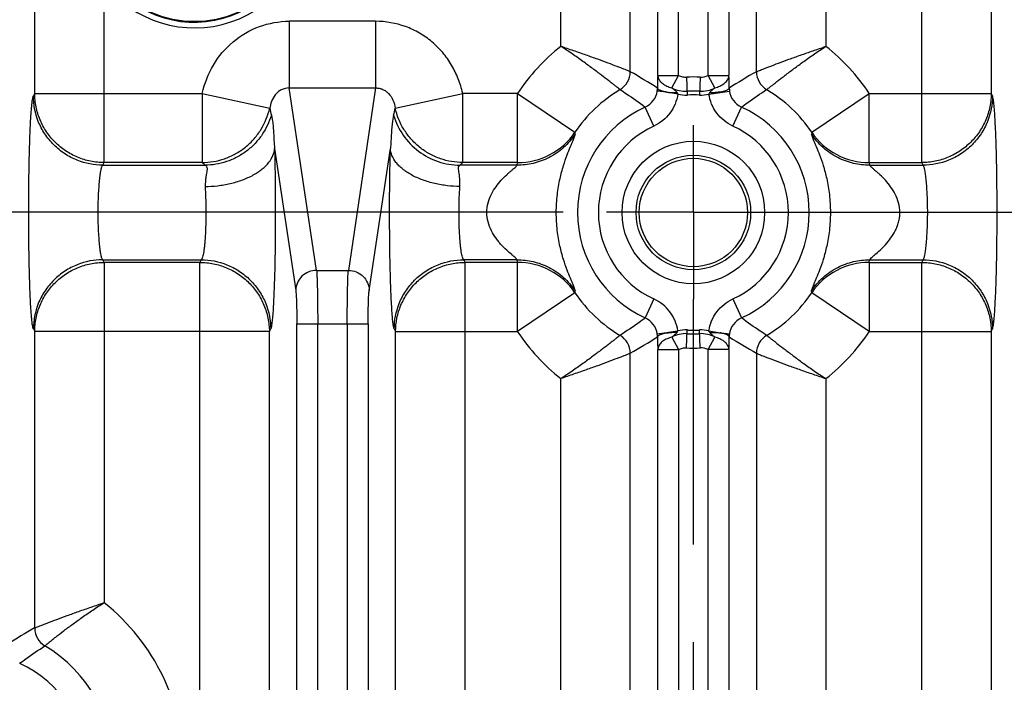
# Model space of a CAD drawing. Header units: inches. Extents: x 0 to 34, y 0 to 22.
# Tile 10 of 57: x 10 to 11.5, y 11.2 to 12.1. Entities that reach past the tile are written whole.
import ezdxf

# ---------------------------------------------------------------- set-up
doc = ezdxf.new("R2010")
doc.units = ezdxf.units.IN
doc.header["$LTSCALE"] = 1.87
doc.header["$MEASUREMENT"] = 0
doc.linetypes.add('CENTER', pattern=[0.6, 0.375, -0.075, 0.075, -0.075])
doc.layers.get('0').update_dxf_attribs({"linetype": 'CONTINUOUS'})
doc.layers.add('DEFAULT_1', color=7, linetype='CENTER')
doc.layers.add('DIMENSIONS', color=7, linetype='CONTINUOUS')
doc.styles.get("Standard").update_dxf_attribs({"font": 'txt', "width": 0.8})
doc.dimstyles.new('DIMSTYLE_1', dxfattribs={"dimtxt": 0.125, "dimasz": 0.18, "dimexe": 0.125, "dimexo": 0.0625, "dimgap": 0.09, "dimtad": 0, "dimtih": 1, "dimtoh": 1, "dimzin": 4, "dimdsep": 46, "dimtxsty": 'STANDARD', "dimblk": '_FILLED', "dimblk1": '_FILLED', "dimblk2": '_FILLED', "dimcen": 0.09, "dimadec": 0, "dimazin": 0, "dimtp": 0.01, "dimtm": 0.01, "dimtfac": 1, "dimtofl": 0, "dimtmove": 0, "dimatfit": 3, "dimldrblk": '_FILLED', "dimfxl": 1, "dimtolj": 1, "dimtzin": 4, "dimarcsym": 0})

# ---------------------------------------------------------------- blocks, each defined once
blk = doc.blocks.new('*D3')
at = {"layer": 'DIMENSIONS', "color": 2, "linetype": 'CONTINUOUS'}
blk.add_line((10.822, 11.8592), (8.101, 11.8592), dxfattribs=at)
at = {"layer": 'DIMENSIONS', "color": 2, "linetype": 'CONTINUOUS', "insert": (8.0385, 11.9217), "char_height": 0.125, "width": 1.125, "attachment_point": 3, "rotation": 0.0002, "line_spacing_factor": 0.9}
blk.add_mtext('2.53{\\Ftxt.shx;\\W1.000000;\\H0.125000; }[64.4]', dxfattribs=at)
blk = doc.blocks.new('_FILLED')
at = {"color": 0, "linetype": 'BYBLOCK'}
blk.add_solid([(0, 0), (-1, 0.1736), (-1, -0.1736)], dxfattribs=at)

msp = doc.modelspace()

# ---------------------------------------------------------------- linework, layer by layer
at = {"color": 7, "linetype": 'CONTINUOUS'}
for p, q in [((10.0616, 12.0301), (10.0616, 12.7167)), ((11.3378, 11.9305), (11.3378, 12.7167)), ((11.4377, 12.7167), (11.4377, 12.0301)), ((10.958, 12.0559), (10.958, 12.2966)), ((10.988, 12.0559), (10.988, 12.2966)), ((11.0306, 12.0559), (11.0306, 12.2966)), ((11.0605, 12.2966), (11.0605, 12.0559)), ((10.9185, 12.0612), (10.9185, 12.2792)), ((11.1001, 12.0612), (11.1001, 12.2791)), ((10.8186, 12.0977), (10.8186, 12.2534)), ((11.2, 12.2534), (11.2, 12.0977)), ((10.1615, 11.9305), (10.1615, 12.1887)), ((10.4279, 12.1338), (10.4279, 12.0378)), ((10.5522, 12.1338), (10.4279, 12.1338)), ((10.5522, 12.1338), (10.5522, 12.0378)), ((10.958, 12.0559), (10.988, 12.0559)), ((10.9783, 12.0381), (10.988, 12.0559)), ((11.0403, 12.0381), (11.0306, 12.0559)), ((11.0306, 12.0559), (11.0605, 12.0559)), ((11.0601, 12.0534), (11.0605, 12.0559)), ((10.9993, 12.0534), (11.0006, 12.0277)), ((11.0193, 12.0534), (11.0179, 12.0277)), ((10.0616, 12.0301), (10.0597, 12.0263)), ((10.0616, 12.0301), (10.3026, 12.0301)), ((10.3026, 12.0301), (10.3026, 11.9305)), ((10.3026, 12.0301), (10.3998, 12.0087)), ((10.4672, 11.7755), (10.4279, 12.0378)), ((10.4279, 12.0378), (10.5522, 12.0378)), ((10.5522, 12.0378), (10.5129, 11.7755)), ((10.5804, 12.0087), (10.6775, 12.0301)), ((10.6775, 11.9305), (10.6775, 12.0301)), ((10.7561, 12.0301), (10.6775, 12.0301)), ((10.7561, 11.9305), (10.7561, 12.0301)), ((10.7561, 12.0301), (10.8389, 11.9741)), ((10.9869, 12.029), (10.9709, 12.0318)), ((10.9709, 12.0318), (10.974, 12.0315)), ((11.0316, 12.029), (11.0613, 12.0333)), ((11.1797, 11.9741), (11.2624, 12.0301)), ((11.2624, 11.9305), (11.2624, 12.0301)), ((11.2624, 12.0301), (11.4377, 12.0301)), ((11.4396, 12.0263), (11.4377, 12.0301)), ((10.9525, 11.9831), (10.9401, 12.0104)), ((11.0661, 11.9831), (11.0785, 12.0104)), ((10.4021, 11.9986), (10.4037, 11.99)), ((10.578, 11.9986), (10.5764, 11.9903)), ((10.4067, 11.9506), (10.4372, 11.7467)), ((10.5429, 11.7467), (10.5734, 11.9506)), ((10.1596, 11.9267), (10.1615, 11.9305)), ((10.3026, 11.9305), (10.1615, 11.9305)), ((10.3026, 11.9305), (10.3068, 11.9267)), ((10.6775, 11.9305), (10.6733, 11.9267)), ((10.7561, 11.9305), (10.6775, 11.9305)), ((10.7559, 11.9267), (10.7561, 11.9305)), ((11.2624, 11.9305), (11.2627, 11.9267)), ((11.2624, 11.9305), (11.3378, 11.9305)), ((11.3397, 11.9267), (11.3378, 11.9305)), ((10.1596, 11.9267), (10.3068, 11.9267)), ((10.7559, 11.9267), (10.6733, 11.9267)), ((11.2627, 11.9267), (11.3397, 11.9267)), ((10.1615, 11.787), (10.1596, 11.7908)), ((10.1596, 11.7908), (10.3013, 11.7908)), ((10.1615, 11.787), (10.1615, 11.2977)), ((10.2994, 11.787), (10.1615, 11.787)), ((10.3013, 11.7908), (10.2994, 11.787)), ((10.2994, 10.3305), (10.2994, 11.787)), ((10.6789, 11.7908), (10.6808, 11.787)), ((10.7559, 11.7908), (10.6789, 11.7908)), ((10.6808, 10.3305), (10.6808, 11.787)), ((10.7561, 11.787), (10.6808, 11.787)), ((10.7561, 11.787), (10.7559, 11.7908)), ((10.7561, 11.6874), (10.7561, 11.787)), ((11.2624, 11.787), (11.2627, 11.7908)), ((11.2624, 11.787), (11.2624, 11.6874)), ((11.2624, 11.787), (11.3378, 11.787)), ((11.2627, 11.7908), (11.3397, 11.7908)), ((11.3378, 11.787), (11.3397, 11.7908)), ((11.3378, 10.3305), (11.3378, 11.787)), ((10.4672, 11.7755), (10.5129, 11.7755)), ((11.1797, 11.7434), (11.1794, 11.7463)), ((10.8389, 11.7434), (10.7561, 11.6874)), ((10.9525, 11.7344), (10.9401, 11.7071)), ((11.0661, 11.7344), (11.0785, 11.7071)), ((11.2624, 11.6874), (11.1797, 11.7434)), ((10.0597, 11.6912), (10.0616, 11.6874)), ((10.0616, 11.2612), (10.0616, 11.6874)), ((10.3993, 11.6874), (10.0616, 11.6874)), ((10.3993, 11.6874), (10.4012, 11.6912)), ((10.3993, 10.4301), (10.3993, 11.6874)), ((10.4388, 10.4188), (10.4388, 11.6987)), ((10.4388, 11.6987), (10.5413, 11.6987)), ((10.4688, 10.4188), (10.4688, 11.6987)), ((10.5113, 11.6987), (10.5113, 10.4188)), ((10.5413, 11.6987), (10.5413, 10.4188)), ((10.579, 11.6912), (10.5809, 11.6874)), ((10.5809, 10.4301), (10.5809, 11.6874)), ((10.5809, 11.6874), (10.7561, 11.6874)), ((10.9573, 11.6842), (10.9869, 11.6885)), ((10.9993, 11.6641), (11.0006, 11.6898)), ((11.0192, 11.6641), (11.0179, 11.6898)), ((11.0316, 11.6885), (11.0477, 11.6857)), ((11.2624, 11.6874), (11.4377, 11.6874)), ((11.4377, 11.6874), (11.4396, 11.6912)), ((11.4377, 11.6874), (11.4377, 10.4301)), ((10.9783, 11.6794), (10.988, 11.6616)), ((11.0306, 11.6616), (11.0403, 11.6794)), ((10.9585, 11.6641), (10.958, 11.6616)), ((10.958, 10.4559), (10.958, 11.6616)), ((10.958, 11.6616), (10.988, 11.6616)), ((10.988, 11.6616), (10.988, 10.4559)), ((11.0306, 10.4559), (11.0306, 11.6616)), ((11.0605, 11.6616), (11.0306, 11.6616)), ((11.0605, 11.6616), (11.0605, 10.4559)), ((10.9185, 10.4612), (10.9185, 11.6563)), ((11.1001, 11.6563), (11.1001, 10.4612)), ((10.8186, 10.4977), (10.8186, 11.6198)), ((11.2, 11.6198), (11.2, 10.4977))]:
    msp.add_line(p, q, dxfattribs=at)
for centre, radius in [((10.2916, 12.2877), 0.1545), ((11.0093, 11.8587), 0.1025), ((11.0093, 11.8587), 0.0824), ((11.0093, 11.8587), 0.078)]:
    msp.add_circle(centre, radius, dxfattribs=at)
for centre, radius, start, end in [((10.2913, 12.2876), 0.1552, 213.1284, 142.7154), ((10.2916, 12.2877), 0.1635, 217.2843, 142.7157), ((11.0093, 11.8587), 0.3057, 128.5975, 145.9044), ((11.0093, 11.8587), 0.3057, 34.0957, 51.4004), ((10.8884, 12.0613), 0.0301, 300.9482, 359.8651), ((10.4964, 11.3171), 0.8555, 57.3768, 60.4388), ((11.5659, 12.0344), 0.6083, 177.9723, 178.1556), ((11.0203, 12.0747), 0.0214, 267.0683, 298.5613), ((10.3817, 12.0321), 0.6792, 0.4629, 2.0071), ((11.5088, 11.3392), 0.8297, 119.5129, 122.6703), ((11.1302, 12.0613), 0.0301, 180.1405, 239.0454), ((11.7713, 12.0299), 0.8137, 178.7214, 179.453), ((11.6125, 12.0332), 0.6548, 178.5245, 178.7), ((11.5752, 12.0341), 0.6176, 178.1566, 178.5235), ((11.0093, 11.8587), 0.1949, 87.0699, 92.9295), ((11.0093, 11.8587), 0.2058, 120.8125, 145.9043), ((10.9277, 12.0376), 0.0299, 294.4395, 351.7764), ((10.9228, 12.0383), 0.0349, 351.7879, 358.8871), ((10.9878, 12.0782), 0.0412, 251.2528, 256.6184), ((10.9982, 12.0746), 0.0416, 241.4053, 272.9564), ((10.9983, 12.0751), 0.0475, 256.1916, 272.8624), ((11.0093, 11.8587), 0.1746, 87.0698, 92.9302), ((11.0093, 11.8587), 0.1692, 87.0698, 92.9302), ((11.0203, 12.075), 0.0474, 267.1276, 283.8149), ((11.0203, 12.0747), 0.0417, 267.0703, 298.5749), ((11.0957, 12.0383), 0.0347, 181.1054, 188.2238), ((11.0909, 12.0377), 0.03, 188.2707, 245.5261), ((11.0093, 11.8587), 0.2058, 34.0957, 59.1864), ((11.1521, 12.1778), 0.7711, 192.6636, 193.4341), ((9.828, 12.1778), 0.7711, 346.5658, 347.3363), ((11.0093, 11.8587), 0.1667, 114.5351, 245.4656), ((11.0093, 11.8587), 0.1667, 294.5351, 65.4656), ((10.7563, 12.0306), 0.1001, 269.9283, 325.6587), ((11.0093, 11.8587), 0.1367, 114.5342, 245.4658), ((11.0093, 11.8587), 0.1367, 294.5342, 65.4658), ((11.2623, 12.0306), 0.1001, 214.3408, 270.0716), ((10.7563, 11.6869), 0.1001, 34.3408, 90.0715), ((11.2623, 11.6869), 0.1001, 89.9284, 145.6587), ((11.0093, 11.8587), 0.2058, 214.0957, 239.1864), ((11.0093, 11.8587), 0.2058, 300.8125, 325.9043), ((10.9277, 11.6798), 0.03, 8.2707, 65.5261), ((11.0909, 11.6798), 0.03, 114.472, 171.7302), ((11.0093, 11.8587), 0.3057, 214.0957, 231.4013), ((10.9983, 11.6425), 0.0474, 87.1273, 103.8151), ((11.0093, 11.8587), 0.1692, 267.0698, 272.9302), ((11.0203, 11.6424), 0.0475, 76.1916, 92.8624), ((11.0093, 11.8587), 0.3057, 308.5973, 325.9043), ((10.8884, 11.6562), 0.0301, 0.1405, 59.0454), ((10.5168, 12.3667), 0.8161, 299.4866, 302.6965), ((10.9229, 11.6792), 0.0347, 1.1054, 8.2238), ((11.7452, 11.6873), 0.7876, 180.5392, 181.4462), ((10.9983, 11.6427), 0.0418, 87.1127, 118.5279), ((11.0093, 11.8587), 0.1746, 267.0699, 272.9297), ((11.0203, 11.6428), 0.0417, 61.4156, 92.9353), ((11.0307, 11.6393), 0.0412, 71.253, 76.6187), ((10.2456, 11.6877), 0.8154, 358.7227, 359.4524), ((11.0958, 11.6792), 0.0349, 171.7879, 178.8871), ((11.5222, 12.4004), 0.8555, 237.3768, 240.4388), ((11.1302, 11.6562), 0.0301, 120.9482, 179.8651), ((11.5718, 11.6832), 0.6141, 181.4761, 181.8429), ((11.5207, 11.6816), 0.563, 181.8471, 182.041), ((11.0093, 11.8587), 0.1949, 267.0699, 272.9292), ((11.0203, 11.6428), 0.0214, 61.4344, 92.9432), ((10.4464, 11.6833), 0.6145, 357.9746, 358.1566), ((10.4423, 11.6834), 0.6186, 358.1572, 358.5238), ((10.407, 11.6843), 0.6539, 358.525, 358.7005), ((9.9708, 11.0587), 0.3057, 308.597, 51.4028), ((10.4703, 10.5392), 0.8297, 119.5129, 122.6703), ((10.0917, 11.2613), 0.0301, 180.1405, 239.0454), ((9.9708, 11.0587), 0.2058, 300.8124, 59.1864), ((9.9708, 11.0587), 0.1667, 294.5351, 65.4656)]:
    msp.add_arc(centre, radius, start, end, dxfattribs=at)
for points, knots in [([(10.3026, 12.0301), (10.3059, 12.0443), (10.3165, 12.0721), (10.3454, 12.106), (10.3839, 12.1286), (10.4133, 12.1337), (10.4279, 12.1338)], [0, 0, 0, 0, 0.250074, 0.500095, 0.750066, 1, 1, 1, 1]), ([(10.6775, 12.0301), (10.6757, 12.0372), (10.6714, 12.0512), (10.662, 12.0711), (10.6491, 12.0891), (10.6335, 12.1046), (10.6155, 12.1173), (10.5889, 12.1299), (10.5668, 12.1335), (10.5522, 12.1338)], [0, 0, 0, 0, 0.125066, 0.250171, 0.375181, 0.500395, 0.625628, 0.750653, 1, 1, 1, 1]), ([(10.9039, 12.0355), (10.9038, 12.0356), (10.9035, 12.0358), (10.9027, 12.0364), (10.9013, 12.0375), (10.899, 12.0393), (10.8959, 12.0417), (10.8921, 12.0446), (10.8858, 12.0495), (10.8766, 12.0565), (10.8641, 12.066), (10.85, 12.0763), (10.8347, 12.0871), (10.8241, 12.0942), (10.8186, 12.0977)], [0, 0, 0, 0, 0.003485, 0.009352, 0.028143, 0.056178, 0.093176, 0.138565, 0.191696, 0.318563, 0.468417, 0.635819, 0.815175, 1, 1, 1, 1]), ([(10.9185, 12.0612), (10.9182, 12.0614), (10.9173, 12.0617), (10.9154, 12.0625), (10.9126, 12.0636), (10.909, 12.065), (10.9045, 12.0667), (10.897, 12.0696), (10.886, 12.0738), (10.8712, 12.0793), (10.8547, 12.0852), (10.8369, 12.0914), (10.8247, 12.0955), (10.8186, 12.0977)], [0, 0, 0, 0, 0.009366, 0.028248, 0.056408, 0.093545, 0.139098, 0.192436, 0.31981, 0.469916, 0.637043, 0.815811, 1, 1, 1, 1]), ([(11.1001, 12.0612), (11.1004, 12.0614), (11.1013, 12.0617), (11.1032, 12.0625), (11.106, 12.0636), (11.1096, 12.065), (11.1141, 12.0667), (11.1216, 12.0696), (11.1326, 12.0738), (11.1473, 12.0793), (11.1639, 12.0852), (11.1817, 12.0914), (11.1938, 12.0955), (11.2, 12.0977)], [0, 0, 0, 0, 0.009331, 0.028221, 0.056409, 0.093574, 0.139142, 0.192472, 0.319763, 0.469803, 0.636967, 0.815796, 1, 1, 1, 1]), ([(11.1147, 12.0355), (11.1148, 12.0356), (11.1151, 12.0358), (11.1159, 12.0364), (11.1173, 12.0375), (11.1196, 12.0393), (11.1227, 12.0417), (11.1265, 12.0446), (11.1309, 12.0481), (11.1359, 12.0519), (11.1436, 12.0578), (11.1544, 12.066), (11.1685, 12.0763), (11.1838, 12.0871), (11.1945, 12.0942), (11.2, 12.0977)], [0, 0, 0, 0, 0.003495, 0.009365, 0.028151, 0.05617, 0.093153, 0.138534, 0.191663, 0.251889, 0.31854, 0.468412, 0.635823, 0.815177, 1, 1, 1, 1]), ([(10.958, 12.0559), (10.9581, 12.0542), (10.9592, 12.0505), (10.9627, 12.0458), (10.968, 12.0418), (10.9723, 12.04), (10.9746, 12.0392)], [0, 0, 0, 0, 0.210026, 0.442939, 0.706535, 1, 1, 1, 1]), ([(10.988, 12.0559), (10.9897, 12.055), (10.9934, 12.0536), (10.9974, 12.0533), (10.9993, 12.0534)], [0, 0, 0, 0, 0.499998, 1, 1, 1, 1]), ([(11.0403, 12.0381), (11.0427, 12.0387), (11.0473, 12.0402), (11.0534, 12.0437), (11.0579, 12.0481), (11.0597, 12.0516), (11.0601, 12.0534)], [0, 0, 0, 0, 0.28945, 0.555087, 0.790719, 1, 1, 1, 1]), ([(10.1615, 11.9305), (10.155, 11.9305), (10.142, 11.9319), (10.1231, 11.9376), (10.1058, 11.9469), (10.0906, 11.9594), (10.0781, 11.9745), (10.0687, 11.9918), (10.063, 12.0106), (10.0616, 12.0236), (10.0616, 12.0301)], [0, 0, 0, 0, 0.124969, 0.250224, 0.375349, 0.500456, 0.625494, 0.750422, 0.87538, 1, 1, 1, 1]), ([(10.4279, 12.0378), (10.4239, 12.0379), (10.4177, 12.0365), (10.4113, 12.032), (10.4062, 12.0266), (10.402, 12.0188), (10.4002, 12.0121), (10.3998, 12.0087)], [0, 0, 0, 0, 0.27262, 0.404295, 0.530812, 0.770483, 1, 1, 1, 1]), ([(10.5522, 12.0378), (10.5539, 12.0378), (10.5573, 12.0376), (10.5623, 12.036), (10.5669, 12.0334), (10.5724, 12.0286), (10.5777, 12.0203), (10.5798, 12.0127), (10.5804, 12.0087)], [0, 0, 0, 0, 0.115324, 0.231088, 0.349089, 0.47054, 0.726373, 1, 1, 1, 1]), ([(10.9039, 12.0355), (10.9069, 12.0335), (10.9192, 12.0255), (10.9312, 12.017), (10.9401, 12.0104)], [0, 0, 0, 0, 0.248209, 1, 1, 1, 1]), ([(10.9869, 12.029), (10.9862, 12.0241), (10.9835, 12.0144), (10.9761, 12.0013), (10.9656, 11.9905), (10.957, 11.9852), (10.9525, 11.9831)], [0, 0, 0, 0, 0.249915, 0.500001, 0.750083, 1, 1, 1, 1]), ([(10.9709, 12.0318), (10.97, 12.0319), (10.9682, 12.0322), (10.9656, 12.0325), (10.9633, 12.0328), (10.9614, 12.033), (10.9598, 12.0331), (10.9587, 12.0332), (10.9581, 12.0332), (10.9577, 12.0333), (10.9575, 12.0333), (10.9573, 12.0333), (10.9573, 12.0333)], [0, 0, 0, 0, 0.208944, 0.398973, 0.566718, 0.70955, 0.825777, 0.913773, 0.946752, 0.972185, 0.989939, 1, 1, 1, 1]), ([(10.9709, 12.0318), (10.9691, 12.0321), (10.9659, 12.0328), (10.9622, 12.034), (10.96, 12.0351), (10.9586, 12.0361), (10.9578, 12.037), (10.9576, 12.0376)], [0, 0, 0, 0, 0.364901, 0.658015, 0.774062, 0.868963, 1, 1, 1, 1]), ([(10.974, 12.0315), (10.9759, 12.0313), (10.9798, 12.0312), (10.9837, 12.0312), (10.9858, 12.0312)], [0, 0, 0, 0, 0.486355, 1, 1, 1, 1]), ([(10.9858, 12.0312), (10.9852, 12.0318), (10.984, 12.0331), (10.9822, 12.0348), (10.9802, 12.0365), (10.979, 12.0376), (10.9783, 12.0381)], [0, 0, 0, 0, 0.251388, 0.501194, 0.750574, 1, 1, 1, 1]), ([(10.9858, 12.0312), (10.9862, 12.0307), (10.9867, 12.03), (10.9869, 12.0292), (10.9869, 12.029)], [0, 0, 0, 0, 0.748335, 1, 1, 1, 1]), ([(11.0328, 12.0312), (11.0325, 12.0309), (11.032, 12.0302), (11.0317, 12.0294), (11.0316, 12.029)], [0, 0, 0, 0, 0.499358, 1, 1, 1, 1]), ([(11.0661, 11.9831), (11.0616, 11.9852), (11.053, 11.9905), (11.0425, 12.0013), (11.035, 12.0144), (11.0324, 12.0241), (11.0316, 12.029)], [0, 0, 0, 0, 0.249918, 0.499999, 0.750085, 1, 1, 1, 1]), ([(11.0403, 12.0381), (11.039, 12.037), (11.0364, 12.0348), (11.034, 12.0324), (11.0328, 12.0312)], [0, 0, 0, 0, 0.498793, 1, 1, 1, 1]), ([(11.0328, 12.0312), (11.0362, 12.0312), (11.0413, 12.0316), (11.0478, 12.0324), (11.0521, 12.0332), (11.0556, 12.0341), (11.058, 12.035), (11.0594, 12.0359), (11.0603, 12.0365), (11.0608, 12.0372), (11.0609, 12.0376)], [0, 0, 0, 0, 0.346377, 0.513294, 0.663007, 0.787539, 0.884717, 0.923018, 0.954624, 1, 1, 1, 1]), ([(11.0785, 12.0104), (11.0815, 12.0126), (11.0933, 12.0213), (11.1055, 12.0295), (11.1147, 12.0355)], [0, 0, 0, 0, 0.251945, 1, 1, 1, 1]), ([(11.4377, 12.0301), (11.4377, 12.0236), (11.4364, 12.0106), (11.4306, 11.9918), (11.4213, 11.9745), (11.4088, 11.9594), (11.3936, 11.9469), (11.3762, 11.9376), (11.3574, 11.9319), (11.3443, 11.9305), (11.3378, 11.9305)], [0, 0, 0, 0, 0.12462, 0.249578, 0.374506, 0.499544, 0.624651, 0.749776, 0.875031, 1, 1, 1, 1]), ([(10.0597, 11.6912), (10.0596, 11.6915), (10.0593, 11.6922), (10.0589, 11.6941), (10.0583, 11.6972), (10.0577, 11.7021), (10.0571, 11.7083), (10.0565, 11.7158), (10.0559, 11.7245), (10.0554, 11.7344), (10.0547, 11.7497), (10.0541, 11.7709), (10.0535, 11.7984), (10.0531, 11.8281), (10.053, 11.8587), (10.0531, 11.8894), (10.0535, 11.919), (10.0541, 11.9466), (10.0547, 11.9678), (10.0554, 11.9831), (10.0559, 11.993), (10.0565, 12.0017), (10.0571, 12.0092), (10.0577, 12.0154), (10.0583, 12.0203), (10.0589, 12.0234), (10.0593, 12.0253), (10.0596, 12.026), (10.0597, 12.0263)], [0, 0, 0, 0, 0.002868, 0.006682, 0.017233, 0.031754, 0.050298, 0.072777, 0.098949, 0.128562, 0.161357, 0.235303, 0.318315, 0.407564, 0.499979, 0.592395, 0.681645, 0.76466, 0.838609, 0.871407, 0.901023, 0.927198, 0.949679, 0.968225, 0.982749, 0.993306, 0.997126, 1, 1, 1, 1]), ([(10.1596, 11.9267), (10.1472, 11.9267), (10.1278, 11.9305), (10.1046, 11.9426), (10.0886, 11.9555), (10.0757, 11.9714), (10.0635, 11.9945), (10.0598, 12.0139), (10.0597, 12.0263)], [0, 0, 0, 0, 0.239724, 0.368828, 0.500468, 0.632029, 0.760919, 1, 1, 1, 1]), ([(11.4396, 12.0263), (11.4396, 12.0139), (11.4358, 11.9945), (11.4237, 11.9714), (11.4107, 11.9555), (11.3947, 11.9426), (11.3716, 11.9305), (11.3522, 11.9267), (11.3397, 11.9267)], [0, 0, 0, 0, 0.23908, 0.36797, 0.499532, 0.631171, 0.760276, 1, 1, 1, 1]), ([(11.4396, 11.6912), (11.4398, 11.6915), (11.44, 11.6922), (11.4405, 11.6941), (11.4411, 11.6973), (11.4417, 11.7021), (11.4423, 11.7083), (11.4429, 11.7158), (11.4434, 11.7245), (11.4439, 11.7344), (11.4446, 11.7497), (11.4453, 11.7709), (11.4459, 11.7984), (11.4462, 11.8281), (11.4464, 11.8587), (11.4462, 11.8894), (11.4459, 11.919), (11.4453, 11.9466), (11.4446, 11.9678), (11.4439, 11.9831), (11.4434, 11.993), (11.4429, 12.0017), (11.4423, 12.0092), (11.4417, 12.0154), (11.4411, 12.0202), (11.4405, 12.0234), (11.44, 12.0253), (11.4398, 12.026), (11.4396, 12.0263)], [0, 0, 0, 0, 0.002891, 0.006718, 0.017272, 0.031779, 0.050309, 0.072785, 0.098961, 0.128581, 0.161379, 0.235325, 0.318334, 0.407581, 0.499993, 0.592406, 0.681654, 0.764665, 0.838613, 0.871414, 0.901036, 0.927214, 0.949691, 0.968222, 0.98273, 0.993283, 0.99711, 1, 1, 1, 1]), ([(10.3026, 11.9305), (10.3134, 11.9306), (10.3301, 11.9335), (10.3506, 11.9426), (10.3651, 11.9523), (10.3776, 11.9644), (10.391, 11.9825), (10.3973, 11.9982), (10.3998, 12.0087)], [0, 0, 0, 0, 0.241951, 0.369866, 0.499747, 0.629668, 0.757692, 1, 1, 1, 1]), ([(10.6775, 11.9305), (10.6667, 11.9306), (10.65, 11.9335), (10.6295, 11.9426), (10.615, 11.9523), (10.6025, 11.9644), (10.5891, 11.9825), (10.5828, 11.9982), (10.5804, 12.0087)], [0, 0, 0, 0, 0.24195, 0.369865, 0.499747, 0.629667, 0.757692, 1, 1, 1, 1]), ([(10.4021, 11.9986), (10.3992, 11.9888), (10.3923, 11.9744), (10.379, 11.9578), (10.3668, 11.9468), (10.3528, 11.9379), (10.3331, 11.9295), (10.3172, 11.9268), (10.3068, 11.9267)], [0, 0, 0, 0, 0.241208, 0.36844, 0.497706, 0.627296, 0.755435, 1, 1, 1, 1]), ([(10.4037, 11.99), (10.4042, 11.9873), (10.4048, 11.9815), (10.4054, 11.9723), (10.4059, 11.9619), (10.4063, 11.9545), (10.4067, 11.9506)], [0, 0, 0, 0, 0.208011, 0.44033, 0.703674, 1, 1, 1, 1]), ([(10.5764, 11.9903), (10.5756, 11.9845), (10.5745, 11.9713), (10.5741, 11.958), (10.5734, 11.9506)], [0, 0, 0, 0, 0.439955, 1, 1, 1, 1]), ([(10.578, 11.9987), (10.5811, 11.9885), (10.5905, 11.9689), (10.6129, 11.9456), (10.6414, 11.9304), (10.6628, 11.9268), (10.6733, 11.9267)], [0, 0, 0, 0, 0.250207, 0.500549, 0.750586, 1, 1, 1, 1]), ([(10.8392, 11.9712), (10.8345, 11.9642), (10.8232, 11.9513), (10.8024, 11.9369), (10.7794, 11.9286), (10.7635, 11.9267), (10.7559, 11.9267)], [0, 0, 0, 0, 0.259113, 0.517047, 0.765705, 1, 1, 1, 1]), ([(10.8392, 11.7463), (10.8392, 11.7468), (10.8389, 11.7479), (10.838, 11.7509), (10.8364, 11.7548), (10.8344, 11.7596), (10.8314, 11.7664), (10.8272, 11.7769), (10.8219, 11.7922), (10.8168, 11.8112), (10.8138, 11.8295), (10.8123, 11.8458), (10.812, 11.8588), (10.8123, 11.8717), (10.8138, 11.888), (10.8169, 11.9063), (10.8219, 11.9253), (10.8272, 11.9406), (10.8314, 11.9511), (10.8344, 11.9579), (10.8361, 11.9619), (10.8374, 11.9651), (10.8384, 11.9677), (10.839, 11.9696), (10.8392, 11.9707), (10.8392, 11.9712)], [0, 0, 0, 0, 0.006235, 0.014741, 0.040895, 0.059479, 0.081757, 0.136734, 0.205691, 0.289808, 0.389387, 0.443831, 0.500051, 0.556281, 0.610701, 0.710225, 0.794428, 0.863361, 0.918191, 0.940417, 0.959026, 0.973931, 0.985409, 0.99393, 1, 1, 1, 1]), ([(10.8392, 11.9712), (10.8391, 11.9714), (10.839, 11.9718), (10.839, 11.9724), (10.8391, 11.9731), (10.8391, 11.9737), (10.8389, 11.974), (10.8389, 11.9741)], [0, 0, 0, 0, 0.198834, 0.415467, 0.663161, 0.85621, 1, 1, 1, 1]), ([(11.1797, 11.9741), (11.1796, 11.9739), (11.1795, 11.9735), (11.1795, 11.9729), (11.1796, 11.9722), (11.1796, 11.9716), (11.1794, 11.9713), (11.1794, 11.9712)], [0, 0, 0, 0, 0.199869, 0.41658, 0.664142, 0.857012, 1, 1, 1, 1]), ([(11.2627, 11.9267), (11.255, 11.9267), (11.2392, 11.9286), (11.2162, 11.9369), (11.1954, 11.9513), (11.1841, 11.9642), (11.1794, 11.9712)], [0, 0, 0, 0, 0.234293, 0.482949, 0.740884, 1, 1, 1, 1]), ([(11.1794, 11.9712), (11.1794, 11.9707), (11.1796, 11.9696), (11.1806, 11.9666), (11.1821, 11.9627), (11.1842, 11.9579), (11.1871, 11.9511), (11.1914, 11.9406), (11.1967, 11.9253), (11.2017, 11.9063), (11.2048, 11.888), (11.2062, 11.8717), (11.2066, 11.8587), (11.2062, 11.8458), (11.2048, 11.8295), (11.2017, 11.8112), (11.1967, 11.7922), (11.1914, 11.7769), (11.1871, 11.7664), (11.1842, 11.7596), (11.1825, 11.7556), (11.1812, 11.7523), (11.1802, 11.7498), (11.1796, 11.7479), (11.1794, 11.7468), (11.1794, 11.7463)], [0, 0, 0, 0, 0.006214, 0.014731, 0.040926, 0.059505, 0.08176, 0.136693, 0.205644, 0.289781, 0.389371, 0.443813, 0.500033, 0.556262, 0.610678, 0.710195, 0.794377, 0.863287, 0.918159, 0.940431, 0.959081, 0.974005, 0.985476, 0.99397, 1, 1, 1, 1]), ([(10.3068, 11.896), (10.3127, 11.8961), (10.3249, 11.897), (10.3429, 11.9), (10.3602, 11.9051), (10.3759, 11.912), (10.3871, 11.9193), (10.3943, 11.9258), (10.3999, 11.9321), (10.4047, 11.9402), (10.4065, 11.9473), (10.4067, 11.9506)], [0, 0, 0, 0, 0.145946, 0.296657, 0.446045, 0.587106, 0.714008, 0.7714, 0.824488, 0.918322, 1, 1, 1, 1]), ([(10.4067, 11.9506), (10.407, 11.9376), (10.4076, 11.9105), (10.4079, 11.869), (10.4078, 11.8335), (10.4075, 11.8054), (10.4072, 11.7855), (10.4067, 11.7668), (10.4061, 11.7496), (10.4055, 11.7342), (10.4048, 11.7209), (10.404, 11.7098), (10.4032, 11.7022), (10.4026, 11.6973), (10.4022, 11.6947), (10.4017, 11.6927), (10.4014, 11.6916), (10.4012, 11.6912)], [0, 0, 0, 0, 0.149995, 0.313427, 0.4795, 0.5601, 0.637277, 0.709765, 0.776337, 0.83594, 0.88759, 0.930413, 0.963628, 0.976459, 0.986775, 0.994604, 1, 1, 1, 1]), ([(10.579, 11.6912), (10.5788, 11.6916), (10.5784, 11.6927), (10.578, 11.6947), (10.5775, 11.6973), (10.5769, 11.7022), (10.5761, 11.7098), (10.5754, 11.7209), (10.5746, 11.7342), (10.574, 11.7496), (10.5734, 11.7668), (10.573, 11.7855), (10.5726, 11.8054), (10.5723, 11.8335), (10.5722, 11.869), (10.5725, 11.9105), (10.5731, 11.9376), (10.5734, 11.9506)], [0, 0, 0, 0, 0.005401, 0.013228, 0.023538, 0.036361, 0.069568, 0.112393, 0.164048, 0.223651, 0.290223, 0.36271, 0.439888, 0.520488, 0.686565, 0.849997, 1, 1, 1, 1]), ([(10.6733, 11.896), (10.6674, 11.8961), (10.6553, 11.897), (10.6373, 11.9), (10.6199, 11.9051), (10.6042, 11.912), (10.593, 11.9193), (10.5858, 11.9258), (10.5802, 11.932), (10.5754, 11.9402), (10.5736, 11.9473), (10.5734, 11.9506)], [0, 0, 0, 0, 0.145947, 0.296659, 0.446049, 0.587111, 0.714014, 0.771406, 0.824494, 0.918326, 1, 1, 1, 1]), ([(10.1596, 11.7908), (10.1593, 11.791), (10.1588, 11.7918), (10.1582, 11.7932), (10.1576, 11.7952), (10.1567, 11.7989), (10.1558, 11.8047), (10.1549, 11.8131), (10.1541, 11.8231), (10.1534, 11.8343), (10.153, 11.8463), (10.1529, 11.8588), (10.153, 11.8712), (10.1534, 11.8832), (10.1541, 11.8944), (10.1549, 11.9044), (10.1558, 11.9128), (10.1567, 11.9186), (10.1576, 11.9223), (10.1582, 11.9243), (10.1588, 11.9257), (10.1593, 11.9265), (10.1596, 11.9267)], [0, 0, 0, 0, 0.007877, 0.019223, 0.034302, 0.053156, 0.101841, 0.16386, 0.237323, 0.319727, 0.408321, 0.500048, 0.591771, 0.680358, 0.762746, 0.836193, 0.898195, 0.946863, 0.965711, 0.980785, 0.992125, 1, 1, 1, 1]), ([(10.3068, 11.9267), (10.3074, 11.9265), (10.3085, 11.9256), (10.3096, 11.9235), (10.3097, 11.9212), (10.3095, 11.9191), (10.309, 11.9165), (10.3083, 11.9127), (10.3076, 11.9077), (10.3072, 11.902), (10.3069, 11.8981), (10.3068, 11.896)], [0, 0, 0, 0, 0.059804, 0.128651, 0.216122, 0.269403, 0.329288, 0.467313, 0.626594, 0.804881, 1, 1, 1, 1]), ([(10.6733, 11.896), (10.6733, 11.8981), (10.6733, 11.9011), (10.6732, 11.9051), (10.6731, 11.9087), (10.6728, 11.9127), (10.672, 11.917), (10.6714, 11.9206), (10.6713, 11.9231), (10.6717, 11.9247), (10.6722, 11.9258), (10.6729, 11.9265), (10.6733, 11.9267)], [0, 0, 0, 0, 0.197708, 0.290309, 0.378293, 0.539257, 0.678695, 0.793749, 0.882282, 0.917703, 0.948344, 1, 1, 1, 1]), ([(10.7559, 11.7908), (10.7556, 11.7911), (10.7548, 11.792), (10.7532, 11.7936), (10.7508, 11.7957), (10.7466, 11.7994), (10.7403, 11.8047), (10.7341, 11.811), (10.7291, 11.8168), (10.724, 11.8233), (10.7159, 11.8363), (10.7109, 11.8544), (10.7134, 11.8725), (10.7183, 11.8851), (10.7251, 11.8958), (10.7326, 11.905), (10.7392, 11.9116), (10.7444, 11.9162), (10.7478, 11.9192), (10.7508, 11.9218), (10.7532, 11.9239), (10.7548, 11.9255), (10.7556, 11.9264), (10.7559, 11.9267)], [0, 0, 0, 0, 0.007792, 0.021516, 0.040696, 0.064693, 0.122819, 0.188663, 0.223799, 0.260286, 0.336652, 0.49963, 0.582802, 0.663367, 0.739663, 0.811188, 0.877135, 0.907551, 0.935257, 0.959221, 0.978461, 0.992261, 1, 1, 1, 1]), ([(11.2627, 11.7908), (11.2635, 11.7917), (11.2651, 11.7933), (11.2678, 11.7957), (11.272, 11.7994), (11.2783, 11.8048), (11.286, 11.8125), (11.2935, 11.8217), (11.2991, 11.8305), (11.3026, 11.8385), (11.3047, 11.845), (11.3061, 11.8518), (11.3067, 11.8611), (11.3051, 11.8725), (11.3003, 11.885), (11.2935, 11.8958), (11.286, 11.905), (11.2793, 11.9116), (11.2742, 11.9162), (11.2707, 11.9192), (11.2678, 11.9218), (11.2655, 11.9239), (11.2638, 11.9255), (11.263, 11.9264), (11.2627, 11.9267)], [0, 0, 0, 0, 0.021709, 0.040807, 0.064651, 0.122662, 0.188549, 0.260012, 0.336293, 0.376013, 0.416836, 0.458406, 0.500227, 0.583317, 0.663706, 0.739891, 0.811262, 0.877303, 0.907716, 0.935301, 0.959095, 0.978214, 0.992042, 1, 1, 1, 1]), ([(11.3397, 11.7908), (11.34, 11.791), (11.3405, 11.7918), (11.3412, 11.7932), (11.3418, 11.7952), (11.3426, 11.7989), (11.3436, 11.8047), (11.3445, 11.8131), (11.3453, 11.8231), (11.3459, 11.8343), (11.3463, 11.8463), (11.3465, 11.8588), (11.3463, 11.8712), (11.3459, 11.8832), (11.3453, 11.8944), (11.3445, 11.9044), (11.3436, 11.9128), (11.3426, 11.9186), (11.3418, 11.9223), (11.3412, 11.9243), (11.3405, 11.9257), (11.34, 11.9265), (11.3397, 11.9267)], [0, 0, 0, 0, 0.007878, 0.019222, 0.034301, 0.053153, 0.101834, 0.163848, 0.237306, 0.319704, 0.408293, 0.500016, 0.591735, 0.680321, 0.76271, 0.836159, 0.898167, 0.946843, 0.965697, 0.980776, 0.992121, 1, 1, 1, 1]), ([(10.3068, 11.896), (10.3071, 11.8907), (10.3077, 11.8797), (10.308, 11.8629), (10.3079, 11.8457), (10.3073, 11.8295), (10.3065, 11.8169), (10.3056, 11.8082), (10.3048, 11.8028), (10.3041, 11.7983), (10.3032, 11.7949), (10.3025, 11.7926), (10.3018, 11.7914), (10.3014, 11.7909), (10.3013, 11.7908)], [0, 0, 0, 0, 0.149133, 0.312049, 0.477314, 0.634227, 0.772622, 0.83196, 0.883521, 0.926487, 0.960231, 0.984572, 0.993317, 1, 1, 1, 1]), ([(10.6789, 11.7908), (10.6787, 11.7909), (10.6783, 11.7914), (10.6776, 11.7926), (10.6769, 11.7949), (10.6761, 11.7983), (10.6753, 11.8028), (10.6746, 11.8082), (10.6736, 11.8169), (10.6728, 11.8295), (10.6722, 11.8457), (10.6721, 11.8629), (10.6725, 11.8797), (10.673, 11.8907), (10.6733, 11.896)], [0, 0, 0, 0, 0.006683, 0.015429, 0.039772, 0.073517, 0.116485, 0.168049, 0.227388, 0.365784, 0.5227, 0.687959, 0.850866, 1, 1, 1, 1]), ([(10.1596, 11.7908), (10.1472, 11.7908), (10.1278, 11.787), (10.1046, 11.7749), (10.0886, 11.762), (10.0757, 11.7461), (10.0635, 11.723), (10.0598, 11.7036), (10.0597, 11.6912)], [0, 0, 0, 0, 0.23972, 0.368822, 0.500462, 0.632024, 0.760915, 1, 1, 1, 1]), ([(10.0616, 11.6874), (10.0616, 11.6939), (10.063, 11.7069), (10.0687, 11.7257), (10.0781, 11.743), (10.0906, 11.7581), (10.1058, 11.7706), (10.1231, 11.7799), (10.142, 11.7856), (10.155, 11.787), (10.1615, 11.787)], [0, 0, 0, 0, 0.12462, 0.249578, 0.374506, 0.499544, 0.624651, 0.749776, 0.875031, 1, 1, 1, 1]), ([(10.2994, 11.787), (10.3059, 11.787), (10.3189, 11.7856), (10.3377, 11.7799), (10.3551, 11.7706), (10.3703, 11.7581), (10.3828, 11.743), (10.3921, 11.7257), (10.3979, 11.7069), (10.3992, 11.6939), (10.3993, 11.6874)], [0, 0, 0, 0, 0.124969, 0.250224, 0.375349, 0.500456, 0.625494, 0.750422, 0.87538, 1, 1, 1, 1]), ([(10.3013, 11.7908), (10.3137, 11.7908), (10.3331, 11.787), (10.3563, 11.7749), (10.3723, 11.762), (10.3852, 11.7461), (10.3974, 11.723), (10.4011, 11.7036), (10.4012, 11.6912)], [0, 0, 0, 0, 0.239719, 0.368822, 0.500461, 0.632023, 0.760915, 1, 1, 1, 1]), ([(10.579, 11.6912), (10.579, 11.7036), (10.5828, 11.723), (10.5949, 11.7461), (10.6078, 11.762), (10.6238, 11.7749), (10.647, 11.787), (10.6664, 11.7908), (10.6789, 11.7908)], [0, 0, 0, 0, 0.239085, 0.367977, 0.499539, 0.631179, 0.760281, 1, 1, 1, 1]), ([(10.5809, 11.6874), (10.5809, 11.6939), (10.5822, 11.7069), (10.588, 11.7257), (10.5973, 11.743), (10.6098, 11.7581), (10.625, 11.7706), (10.6424, 11.7799), (10.6612, 11.7856), (10.6742, 11.787), (10.6808, 11.787)], [0, 0, 0, 0, 0.12462, 0.249578, 0.374506, 0.499544, 0.624651, 0.749776, 0.875031, 1, 1, 1, 1]), ([(10.7559, 11.7908), (10.7635, 11.7908), (10.7794, 11.7889), (10.8024, 11.7806), (10.8232, 11.7662), (10.8345, 11.7533), (10.8392, 11.7463)], [0, 0, 0, 0, 0.234301, 0.48296, 0.740891, 1, 1, 1, 1]), ([(11.1794, 11.7463), (11.1841, 11.7533), (11.1954, 11.7662), (11.2162, 11.7806), (11.2392, 11.7889), (11.255, 11.7908), (11.2627, 11.7908)], [0, 0, 0, 0, 0.259113, 0.517046, 0.765704, 1, 1, 1, 1]), ([(11.3378, 11.787), (11.3443, 11.787), (11.3574, 11.7856), (11.3762, 11.7799), (11.3936, 11.7706), (11.4088, 11.7581), (11.4213, 11.743), (11.4306, 11.7257), (11.4364, 11.7069), (11.4377, 11.6939), (11.4377, 11.6874)], [0, 0, 0, 0, 0.124969, 0.250224, 0.375349, 0.500456, 0.625494, 0.750422, 0.87538, 1, 1, 1, 1]), ([(11.3397, 11.7908), (11.3522, 11.7908), (11.3716, 11.787), (11.3947, 11.7749), (11.4107, 11.762), (11.4237, 11.7461), (11.4358, 11.723), (11.4396, 11.7036), (11.4396, 11.6912)], [0, 0, 0, 0, 0.23972, 0.368822, 0.500462, 0.632024, 0.760916, 1, 1, 1, 1]), ([(10.4672, 11.7755), (10.4633, 11.7755), (10.4556, 11.7739), (10.4457, 11.7676), (10.4389, 11.758), (10.4373, 11.7505), (10.4372, 11.7467)], [0, 0, 0, 0, 0.254123, 0.506413, 0.754965, 1, 1, 1, 1]), ([(10.4672, 11.7755), (10.4674, 11.774), (10.4676, 11.7703), (10.4679, 11.764), (10.4681, 11.7559), (10.4685, 11.7424), (10.4687, 11.7232), (10.4688, 11.7072), (10.4688, 11.6987)], [0, 0, 0, 0, 0.059669, 0.143639, 0.249718, 0.375058, 0.670615, 1, 1, 1, 1]), ([(10.5113, 11.6987), (10.5113, 11.7072), (10.5114, 11.7232), (10.5117, 11.7424), (10.512, 11.7559), (10.5122, 11.764), (10.5125, 11.7703), (10.5128, 11.774), (10.5129, 11.7755)], [0, 0, 0, 0, 0.329385, 0.624943, 0.750282, 0.85636, 0.940331, 1, 1, 1, 1]), ([(10.5129, 11.7755), (10.5168, 11.7755), (10.5246, 11.7739), (10.5344, 11.7676), (10.5412, 11.758), (10.5428, 11.7505), (10.5429, 11.7467)], [0, 0, 0, 0, 0.254126, 0.506419, 0.754974, 1, 1, 1, 1]), ([(10.4372, 11.7467), (10.4374, 11.7458), (10.4376, 11.7435), (10.438, 11.7375), (10.4384, 11.7277), (10.4387, 11.714), (10.4388, 11.704), (10.4388, 11.6987)], [0, 0, 0, 0, 0.06128, 0.144607, 0.374849, 0.671095, 1, 1, 1, 1]), ([(10.5413, 11.6987), (10.5413, 11.704), (10.5414, 11.714), (10.5417, 11.7277), (10.5421, 11.7375), (10.5425, 11.7435), (10.5427, 11.7458), (10.5429, 11.7467)], [0, 0, 0, 0, 0.328898, 0.625146, 0.855384, 0.938706, 1, 1, 1, 1]), ([(10.8389, 11.7434), (10.839, 11.7436), (10.8391, 11.744), (10.8391, 11.7446), (10.839, 11.7453), (10.839, 11.7459), (10.8391, 11.7462), (10.8392, 11.7463)], [0, 0, 0, 0, 0.19987, 0.416581, 0.664143, 0.857012, 1, 1, 1, 1]), ([(10.9869, 11.6885), (10.9862, 11.6934), (10.9835, 11.7031), (10.9761, 11.7162), (10.9656, 11.727), (10.957, 11.7323), (10.9525, 11.7344)], [0, 0, 0, 0, 0.249916, 0.5, 0.750084, 1, 1, 1, 1]), ([(11.0316, 11.6885), (11.0324, 11.6934), (11.035, 11.7031), (11.0425, 11.7162), (11.053, 11.727), (11.0616, 11.7323), (11.0661, 11.7344)], [0, 0, 0, 0, 0.249915, 0.500001, 0.750083, 1, 1, 1, 1]), ([(10.9401, 11.7071), (10.9371, 11.7049), (10.9253, 11.6962), (10.9131, 11.688), (10.9039, 11.682)], [0, 0, 0, 0, 0.251945, 1, 1, 1, 1]), ([(11.1147, 11.682), (11.1116, 11.684), (11.0994, 11.692), (11.0873, 11.7005), (11.0785, 11.7071)], [0, 0, 0, 0, 0.248209, 1, 1, 1, 1]), ([(10.9858, 11.6863), (10.986, 11.6866), (10.9865, 11.6873), (10.9869, 11.6881), (10.9869, 11.6885)], [0, 0, 0, 0, 0.499358, 1, 1, 1, 1]), ([(11.0328, 11.6863), (11.0324, 11.6868), (11.0319, 11.6875), (11.0317, 11.6883), (11.0316, 11.6885)], [0, 0, 0, 0, 0.748335, 1, 1, 1, 1]), ([(10.9039, 11.682), (10.9038, 11.6819), (10.9035, 11.6817), (10.9027, 11.6811), (10.9013, 11.68), (10.899, 11.6782), (10.8959, 11.6758), (10.8921, 11.6729), (10.8877, 11.6694), (10.8827, 11.6656), (10.8749, 11.6597), (10.8642, 11.6515), (10.85, 11.6412), (10.8347, 11.6304), (10.8241, 11.6233), (10.8186, 11.6198)], [0, 0, 0, 0, 0.003495, 0.009365, 0.028151, 0.05617, 0.093152, 0.138532, 0.191661, 0.251887, 0.318539, 0.46841, 0.635822, 0.815176, 1, 1, 1, 1]), ([(10.9858, 11.6863), (10.9824, 11.6863), (10.9773, 11.6859), (10.9708, 11.6851), (10.9665, 11.6843), (10.963, 11.6834), (10.9606, 11.6825), (10.9591, 11.6816), (10.9582, 11.681), (10.9577, 11.6803), (10.9576, 11.6799)], [0, 0, 0, 0, 0.346377, 0.513294, 0.663007, 0.787539, 0.884717, 0.923018, 0.954624, 1, 1, 1, 1]), ([(10.9783, 11.6794), (10.976, 11.6788), (10.9715, 11.6773), (10.9654, 11.674), (10.9608, 11.6696), (10.959, 11.6659), (10.9585, 11.6641)], [0, 0, 0, 0, 0.27465, 0.542213, 0.785121, 1, 1, 1, 1]), ([(10.9783, 11.6794), (10.9789, 11.6799), (10.9802, 11.681), (10.9822, 11.6827), (10.984, 11.6844), (10.9852, 11.6857), (10.9858, 11.6863)], [0, 0, 0, 0, 0.249486, 0.498882, 0.748664, 1, 1, 1, 1]), ([(11.0328, 11.6863), (11.0334, 11.6857), (11.0345, 11.6844), (11.037, 11.6821), (11.039, 11.6805), (11.0403, 11.6794)], [0, 0, 0, 0, 0.251349, 0.501096, 1, 1, 1, 1]), ([(11.0328, 11.6863), (11.0341, 11.6863), (11.0367, 11.6863), (11.0405, 11.6862), (11.0442, 11.6861), (11.0465, 11.6858), (11.0477, 11.6857)], [0, 0, 0, 0, 0.264152, 0.521546, 0.767944, 1, 1, 1, 1]), ([(11.0605, 11.6616), (11.0605, 11.6633), (11.0594, 11.667), (11.0558, 11.6717), (11.0505, 11.6757), (11.0463, 11.6775), (11.044, 11.6783)], [0, 0, 0, 0, 0.210026, 0.442939, 0.706535, 1, 1, 1, 1]), ([(11.0609, 11.6799), (11.0609, 11.6801), (11.0606, 11.6808), (11.0594, 11.682), (11.0568, 11.6834), (11.0527, 11.6847), (11.0495, 11.6854), (11.0477, 11.6857)], [0, 0, 0, 0, 0.057376, 0.132343, 0.342816, 0.635412, 1, 1, 1, 1]), ([(11.0477, 11.6857), (11.0486, 11.6856), (11.0504, 11.6853), (11.053, 11.685), (11.0553, 11.6847), (11.0572, 11.6845), (11.0588, 11.6844), (11.0599, 11.6843), (11.0605, 11.6843), (11.0609, 11.6842), (11.0611, 11.6842), (11.0612, 11.6842), (11.0613, 11.6842)], [0, 0, 0, 0, 0.208944, 0.398973, 0.566718, 0.70955, 0.825777, 0.913773, 0.946752, 0.972185, 0.989939, 1, 1, 1, 1]), ([(11.1147, 11.682), (11.1148, 11.6819), (11.1151, 11.6817), (11.1159, 11.6811), (11.1173, 11.68), (11.1196, 11.6782), (11.1227, 11.6758), (11.1265, 11.6729), (11.1328, 11.668), (11.142, 11.661), (11.1544, 11.6515), (11.1685, 11.6412), (11.1838, 11.6304), (11.1945, 11.6233), (11.2, 11.6198)], [0, 0, 0, 0, 0.003485, 0.009352, 0.028143, 0.056178, 0.093176, 0.138565, 0.191696, 0.318562, 0.468417, 0.635818, 0.815175, 1, 1, 1, 1]), ([(10.988, 11.6616), (10.9897, 11.6625), (10.9934, 11.6639), (10.9974, 11.6642), (10.9993, 11.6641)], [0, 0, 0, 0, 0.499998, 1, 1, 1, 1]), ([(10.9185, 11.6563), (10.9182, 11.6561), (10.9173, 11.6558), (10.9154, 11.655), (10.9126, 11.6539), (10.909, 11.6525), (10.9045, 11.6508), (10.897, 11.6479), (10.886, 11.6437), (10.8712, 11.6382), (10.8547, 11.6323), (10.8369, 11.6261), (10.8247, 11.622), (10.8186, 11.6198)], [0, 0, 0, 0, 0.009332, 0.028223, 0.056411, 0.093576, 0.139144, 0.192474, 0.319765, 0.469804, 0.636967, 0.815796, 1, 1, 1, 1]), ([(11.1001, 11.6563), (11.1004, 11.6561), (11.1013, 11.6557), (11.1032, 11.655), (11.106, 11.6539), (11.1096, 11.6525), (11.1141, 11.6508), (11.1216, 11.6479), (11.1326, 11.6437), (11.1474, 11.6382), (11.1639, 11.6323), (11.1816, 11.6261), (11.1938, 11.622), (11.2, 11.6198)], [0, 0, 0, 0, 0.009366, 0.028248, 0.056408, 0.093545, 0.139098, 0.192436, 0.31981, 0.469915, 0.637043, 0.815811, 1, 1, 1, 1]), ([(10.0616, 11.2612), (10.0619, 11.2614), (10.0629, 11.2617), (10.0647, 11.2625), (10.0675, 11.2636), (10.0712, 11.265), (10.0757, 11.2667), (10.0831, 11.2696), (10.0941, 11.2738), (10.1089, 11.2793), (10.1254, 11.2852), (10.1432, 11.2914), (10.1554, 11.2955), (10.1615, 11.2977)], [0, 0, 0, 0, 0.009331, 0.028221, 0.056408, 0.093572, 0.13914, 0.192469, 0.31976, 0.469799, 0.636963, 0.815794, 1, 1, 1, 1]), ([(10.0762, 11.2355), (10.0765, 11.2357), (10.0773, 11.2363), (10.0788, 11.2376), (10.081, 11.2395), (10.084, 11.2419), (10.0877, 11.2449), (10.0939, 11.2499), (10.1031, 11.257), (10.1156, 11.2663), (10.1299, 11.2765), (10.1453, 11.2872), (10.156, 11.2942), (10.1615, 11.2977)], [0, 0, 0, 0, 0.00919, 0.027812, 0.055645, 0.092403, 0.137578, 0.190606, 0.317733, 0.467999, 0.6356, 0.815077, 1, 1, 1, 1]), ([(10.04, 11.2104), (10.043, 11.2126), (10.0548, 11.2213), (10.067, 11.2295), (10.0762, 11.2355)], [0, 0, 0, 0, 0.251945, 1, 1, 1, 1])]:
    msp.add_open_spline(points, degree=3, knots=knots, dxfattribs=at)
at = {"layer": 'DEFAULT_1', "color": 7, "linetype": 'CENTER'}
for p, q in [((11.0095, 11.8592), (11.0095, 11.9842)), ((11.0095, 11.8592), (10.8845, 11.8592)), ((11.0095, 11.8592), (11.0095, 11.7341)), ((11.0095, 11.8592), (16.5955, 11.8592)), ((11.0095, 10.2592), (11.0095, 11.7341))]:
    msp.add_line(p, q, dxfattribs=at)

# ---------------------------------------------------------------- dimensions: what is measured, and where the dimension line sits
at = {"layer": 'DIMENSIONS', "color": 2, "linetype": 'CONTINUOUS'}
dim = msp.add_ordinate_dim(feature_location=(10.822, 11.8592), offset=(-2.721, 0), dtype=0, origin=(10.8845, 9.3243), dimstyle='DIMSTYLE_1', override={"dimtad": 1, "dimtih": 0, "dimtoh": 0}, dxfattribs=at)
dim.commit()
dim.dimension.update_dxf_attribs({"geometry": '*D3', "text_midpoint": (7.476, 11.8592)})

doc.saveas('drawing.dxf')
